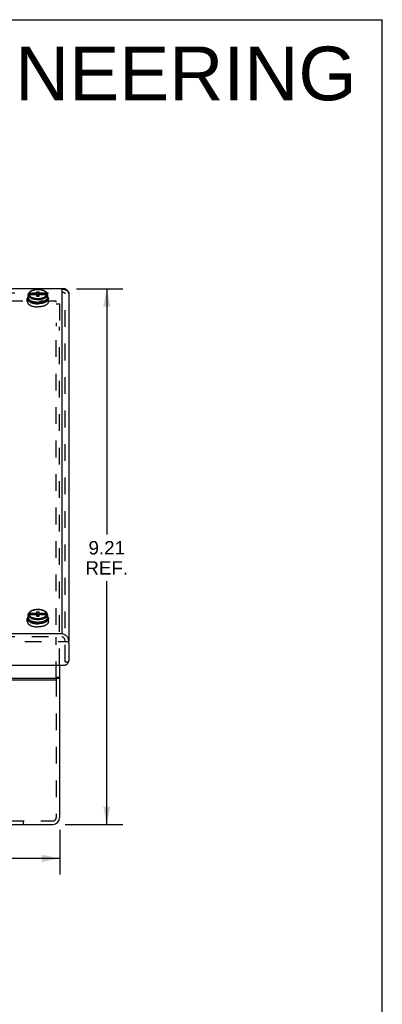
# Model space of a CAD drawing. Header units: inches. Extents: x 0 to 52.3, y 0 to 33.8.
# Tile 11 of 11: x 46.1 to 52.3, y 16.9 to 33.8. Entities that reach past the tile are written whole.
import ezdxf

# ---------------------------------------------------------------- set-up
doc = ezdxf.new("R2010")
doc.units = ezdxf.units.IN
doc.header["$LTSCALE"] = 2.876923
doc.header["$MEASUREMENT"] = 0
doc.linetypes.add('HIDDEN', pattern=[0.2, 0.1, -0.1])
doc.layers.get('0').update_dxf_attribs({"linetype": 'CONTINUOUS'})
for name, color, linetype in [('DEFAULT_2', 8, 'HIDDEN'), ('DIMENSIONS', 7, 'CONTINUOUS'), ('DOOR_ASSEMBLY', 7, 'CONTINUOUS')]:
    doc.layers.add(name, color=color, linetype=linetype)
doc.styles.get("Standard").update_dxf_attribs({"font": 'arial.ttf'})
doc.dimstyles.new('DIMSTYLE_1', dxfattribs={"dimtxt": 0.230769, "dimasz": 0.307692, "dimexe": 0.09, "dimexo": 0.07, "dimgap": 0.0375, "dimtad": 0, "dimtih": 1, "dimtoh": 1, "dimzin": 4, "dimdsep": 46, "dimtxsty": 'Standard', "dimblk": '_FILLED', "dimblk1": '_FILLED', "dimblk2": '_FILLED', "dimcen": 0.09, "dimadec": 3, "dimazin": 1, "dimtfac": 1, "dimtdec": 3, "dimtofl": 0, "dimtmove": 0, "dimatfit": 3, "dimldrblk": '_FILLED', "dimfxl": 0, "dimtolj": 1, "dimtzin": 4, "dimarcsym": 0})

# ---------------------------------------------------------------- blocks, each defined once
blk = doc.blocks.new('_FILLED')
at = {"color": 0, "linetype": 'ByBlock'}
blk.add_solid([(0, 0), (-1, 0.2), (-1, -0.2)], dxfattribs=at)
blk = doc.blocks.new('*D19')
at = {"layer": 'DIMENSIONS', "color": 2, "linetype": 'Continuous'}
for p, q in [((47.05, 29.222), (47.846, 29.222)), ((47.569, 29.222), (47.569, 25)), ((47.569, 20.014), (47.569, 24.193)), ((46.854, 20.014), (47.846, 20.014))]:
    blk.add_line(p, q, dxfattribs=at)
at = {"layer": 'DIMENSIONS', "color": 2, "linetype": 'Continuous', "xscale": 0.3076923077, "yscale": 0.3076923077, "zscale": 0.3076923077}
for p, rotation in [((47.569, 29.222), 90), ((47.569, 20.014), 270)]:
    blk.add_blockref('_FILLED', p, dxfattribs=dict(at, rotation=rotation))
at = {"layer": 'DIMENSIONS', "color": 2, "linetype": 'Continuous', "insert": (47.569, 24.885), "char_height": 0.2308, "width": 0.73263, "attachment_point": 2, "line_spacing_factor": 0.9}
blk.add_mtext('9.21\\PREF.', dxfattribs=at)
blk = doc.blocks.new('*D22')
at = {"layer": 'DIMENSIONS', "color": 2, "linetype": 'Continuous'}
for p, q in [((38.259, 19.919), (38.259, 19.154)), ((46.759, 19.919), (46.759, 19.154)), ((38.259, 19.431), (41.508, 19.431)), ((46.759, 19.431), (43.509, 19.431))]:
    blk.add_line(p, q, dxfattribs=at)
at = {"layer": 'DIMENSIONS', "color": 2, "linetype": 'Continuous', "xscale": 0.3076923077, "yscale": 0.3076923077, "zscale": 0.3076923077, "rotation": 180}
blk.add_blockref('_FILLED', (38.259, 19.431), dxfattribs=at)
at = {"layer": 'DIMENSIONS', "color": 2, "linetype": 'Continuous', "xscale": 0.3076923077, "yscale": 0.3076923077, "zscale": 0.3076923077}
blk.add_blockref('_FILLED', (46.759, 19.431), dxfattribs=at)
at = {"layer": 'DIMENSIONS', "color": 2, "linetype": 'Continuous', "insert": (42.509, 19.546), "char_height": 0.2308, "width": 1.77066, "attachment_point": 2, "line_spacing_factor": 0.9}
blk.add_mtext('8.50 WIDTH', dxfattribs=at)

msp = doc.modelspace()

# ---------------------------------------------------------------- linework, layer by layer
at = {"color": 7, "linetype": 'Continuous'}
for p, q in [((0, 33.8462), (52.3077, 33.8462)), ((52.3077, 0), (52.3077, 33.8462)), ((46.7588, 22.5373), (46.6988, 22.5373)), ((46.7588, 22.5223), (46.6988, 22.5223))]:
    msp.add_line(p, q, dxfattribs=at)
at = {"color": 3, "linetype": 'Continuous'}
for p, q in [((46.7588, 22.7492), (46.7588, 20.1342)), ((38.3188, 22.5285), (46.6988, 22.5285)), ((46.6988, 22.5285), (46.6988, 22.4985)), ((38.3188, 22.4985), (46.6988, 22.4985)), ((38.3788, 20.0142), (46.6388, 20.0142))]:
    msp.add_line(p, q, dxfattribs=at)
msp.add_arc((46.6388, 20.1342), 0.12, 270, 360, dxfattribs=at)
at = {"layer": 'DEFAULT_2', "color": 8, "linetype": 'HIDDEN'}
for p, q in [((46.6988, 29.0094), (38.3188, 29.0094)), ((46.6988, 28.9933), (46.6988, 29.0094)), ((46.6988, 28.9618), (46.7588, 28.9618)), ((46.7588, 28.9618), (46.7588, 28.5769)), ((46.6988, 28.6351), (46.6988, 28.5769)), ((46.6988, 23.4464), (46.6988, 28.5694)), ((46.7588, 22.7492), (46.7588, 28.5694)), ((46.6988, 22.5285), (46.6988, 23.2361)), ((46.6988, 22.4985), (46.6988, 20.1342)), ((38.3788, 20.0742), (46.6388, 20.0742)), ((46.1338, 20.0742), (46.1338, 20.0142))]:
    msp.add_line(p, q, dxfattribs=at)
msp.add_arc((46.6388, 20.1342), 0.06, 270, 360, dxfattribs=at)
at = {"layer": 'DOOR_ASSEMBLY', "color": 3, "linetype": 'Continuous'}
for p, q in [((46.835, 29.2215), (38.1825, 29.2215)), ((46.795, 29.2054), (46.795, 23.2942)), ((46.915, 29.1315), (46.915, 23.1603)), ((38.2225, 23.2942), (46.795, 23.2942)), ((46.915, 23.1303), (46.915, 22.8271)), ((38.1925, 22.7492), (46.825, 22.7492)), ((46.9144, 22.8184), (46.915, 22.8271)), ((46.915, 22.8122), (46.915, 22.8121))]:
    msp.add_line(p, q, dxfattribs=at)
at = {"layer": 'DOOR_ASSEMBLY', "color": 8, "linetype": 'HIDDEN'}
for p, q in [((38.2225, 29.1535), (46.795, 29.1535)), ((46.855, 22.8121), (46.855, 29.1315)), ((38.2225, 23.2422), (46.795, 23.2422)), ((38.1025, 23.1603), (46.915, 23.1603)), ((46.855, 22.8121), (46.915, 22.8121))]:
    msp.add_line(p, q, dxfattribs=at)
at = {"layer": 'DOOR_ASSEMBLY', "color": 7, "linetype": 'Continuous'}
for p, q in [((46.2176, 29.1098), (46.2176, 29.1254)), ((46.2176, 29.0933), (46.2176, 29.1089)), ((46.3368, 29.1384), (46.2327, 29.1384)), ((46.2327, 29.1219), (46.3368, 29.1219)), ((46.3368, 29.1384), (46.3561, 29.144)), ((46.3561, 29.1163), (46.3368, 29.1219)), ((46.3561, 29.144), (46.3673, 29.1536)), ((46.3673, 29.1066), (46.3561, 29.1163)), ((46.3673, 29.1536), (46.3673, 29.1701)), ((46.3673, 29.1701), (46.4003, 29.1701)), ((46.4003, 29.1701), (46.4003, 29.1536)), ((46.4003, 29.1536), (46.4114, 29.144)), ((46.4114, 29.1163), (46.4003, 29.1066)), ((46.4114, 29.144), (46.4308, 29.1384)), ((46.4308, 29.1219), (46.4114, 29.1163)), ((46.5349, 29.1384), (46.4308, 29.1384)), ((46.4308, 29.1219), (46.5349, 29.1219)), ((46.55, 29.1098), (46.55, 29.1254)), ((46.5506, 29.1057), (46.55, 29.1098)), ((46.55, 29.0933), (46.55, 29.1089)), ((46.915, 29.1615), (46.915, 29.1315)), ((46.2028, 28.9998), (46.2028, 29.0539)), ((46.2168, 29.0712), (46.2168, 29.1016)), ((46.2458, 28.9953), (46.2524, 28.9917)), ((46.3673, 29.0901), (46.3673, 29.1066)), ((46.3673, 29.1066), (46.3694, 29.0901)), ((46.4003, 29.0901), (46.3673, 29.0901)), ((46.4003, 29.1066), (46.3982, 29.0901)), ((46.4003, 29.1066), (46.4003, 29.0901)), ((46.5217, 28.9953), (46.5152, 28.9917)), ((46.5508, 29.1016), (46.5506, 29.1057)), ((46.5508, 29.0712), (46.5506, 29.0673)), ((46.5508, 29.0712), (46.5508, 29.1016)), ((46.5648, 28.9998), (46.5648, 29.0539)), ((46.2028, 23.4998), (46.2028, 23.5539)), ((46.2168, 23.5712), (46.2168, 23.6016)), ((46.2176, 23.6098), (46.2176, 23.6254)), ((46.2176, 23.5933), (46.2176, 23.6089)), ((46.3368, 23.6384), (46.2327, 23.6384)), ((46.2327, 23.6219), (46.3368, 23.6219)), ((46.3368, 23.6384), (46.3561, 23.644)), ((46.3561, 23.6163), (46.3368, 23.6219)), ((46.3561, 23.644), (46.3673, 23.6536)), ((46.3673, 23.6066), (46.3561, 23.6163)), ((46.3673, 23.6701), (46.4003, 23.6701)), ((46.3673, 23.6536), (46.3673, 23.6701)), ((46.3673, 23.5901), (46.3673, 23.6066)), ((46.3673, 23.6066), (46.3694, 23.5901)), ((46.4003, 23.5901), (46.3673, 23.5901)), ((46.4003, 23.6066), (46.3982, 23.5901)), ((46.4003, 23.6701), (46.4003, 23.6536)), ((46.4003, 23.6536), (46.4114, 23.644)), ((46.4114, 23.6163), (46.4003, 23.6066)), ((46.4003, 23.6066), (46.4003, 23.5901)), ((46.4114, 23.644), (46.4308, 23.6384)), ((46.4308, 23.6219), (46.4114, 23.6163)), ((46.5349, 23.6384), (46.4308, 23.6384)), ((46.4308, 23.6219), (46.5349, 23.6219)), ((46.55, 23.6098), (46.55, 23.6254)), ((46.5506, 23.6057), (46.55, 23.6098)), ((46.55, 23.5933), (46.55, 23.6089)), ((46.5508, 23.6016), (46.5506, 23.6057)), ((46.5508, 23.5712), (46.5506, 23.5673)), ((46.5508, 23.5712), (46.5508, 23.6016)), ((46.5648, 23.4998), (46.5648, 23.5539)), ((46.2458, 23.4953), (46.2524, 23.4917)), ((46.5217, 23.4953), (46.5152, 23.4917)), ((46.915, 23.1303), (46.915, 23.1603))]:
    msp.add_line(p, q, dxfattribs=at)
for points in [[(46.2176, 29.1098), (46.217, 29.1057), (46.2168, 29.1016)], [(46.2178, 29.1276), (46.2177, 29.1267), (46.2176, 29.1254)], [(46.2176, 29.1089), (46.2177, 29.1102), (46.2179, 29.1114), (46.2182, 29.1127), (46.2187, 29.1139), (46.2194, 29.115), (46.2201, 29.1161), (46.221, 29.1171), (46.222, 29.1181), (46.2231, 29.1189), (46.2243, 29.1197), (46.2256, 29.1204), (46.2269, 29.1209), (46.2283, 29.1213), (46.2297, 29.1216), (46.2312, 29.1218), (46.2327, 29.1219)], [(46.2764, 29.0532), (46.2711, 29.0555), (46.266, 29.0579), (46.2611, 29.0605), (46.2564, 29.0631), (46.252, 29.0659), (46.2478, 29.0687), (46.2438, 29.0716), (46.2401, 29.0746), (46.2366, 29.0777), (46.2334, 29.0808), (46.2305, 29.084), (46.2279, 29.0872), (46.2255, 29.0906), (46.2233, 29.094), (46.2214, 29.0976), (46.2198, 29.1013), (46.2185, 29.1051), (46.2176, 29.1089)], [(46.5497, 29.1276), (46.5488, 29.1314), (46.5463, 29.1386), (46.5428, 29.1457), (46.5382, 29.1527), (46.5326, 29.1594), (46.5258, 29.166), (46.5181, 29.1722), (46.5095, 29.1779), (46.5, 29.1833), (46.4899, 29.1881), (46.4791, 29.1924), (46.4678, 29.1962), (46.456, 29.1995), (46.4439, 29.2023), (46.4313, 29.2045), (46.4185, 29.2062), (46.4055, 29.2074), (46.3924, 29.208), (46.3793, 29.2081), (46.3661, 29.2077), (46.3531, 29.2067), (46.3403, 29.2051), (46.3277, 29.2031), (46.3154, 29.2005), (46.3036, 29.1974), (46.2921, 29.1937), (46.2813, 29.1896), (46.271, 29.185), (46.2614, 29.1799), (46.2525, 29.1743), (46.2446, 29.1684), (46.2376, 29.1621), (46.2316, 29.1555), (46.2266, 29.1487), (46.2226, 29.1417), (46.2197, 29.1346), (46.2178, 29.1276)], [(46.2327, 29.1384), (46.2312, 29.1383), (46.2297, 29.1381), (46.2283, 29.1378), (46.2269, 29.1374), (46.2256, 29.1369), (46.2243, 29.1362), (46.2231, 29.1355), (46.222, 29.1346), (46.221, 29.1336), (46.2201, 29.1326), (46.2194, 29.1315), (46.2187, 29.1304), (46.2182, 29.1292), (46.2179, 29.1279), (46.2178, 29.1276)], [(46.5349, 29.1384), (46.533, 29.1445), (46.5302, 29.1505), (46.5264, 29.1564), (46.5217, 29.1621), (46.5161, 29.1676), (46.5096, 29.1728), (46.5022, 29.1778), (46.4941, 29.1824), (46.4853, 29.1867), (46.4757, 29.1906), (46.4656, 29.1942), (46.455, 29.1973), (46.4438, 29.2), (46.4323, 29.2022), (46.4204, 29.2039), (46.4084, 29.2051), (46.3961, 29.2059), (46.3838, 29.2061), (46.3714, 29.2059), (46.3592, 29.2051), (46.3471, 29.2039), (46.3352, 29.2022), (46.3237, 29.2), (46.3126, 29.1973), (46.3019, 29.1942), (46.2918, 29.1906), (46.2823, 29.1867), (46.2734, 29.1824), (46.2653, 29.1778), (46.258, 29.1728), (46.2515, 29.1676), (46.2458, 29.1621), (46.2411, 29.1564), (46.2373, 29.1505), (46.2345, 29.1445), (46.2327, 29.1384)], [(46.2327, 29.1219), (46.2345, 29.1158), (46.2373, 29.1098), (46.2411, 29.1039), (46.2458, 29.0982), (46.2515, 29.0927), (46.258, 29.0875), (46.2653, 29.0825), (46.2734, 29.0779), (46.2823, 29.0736), (46.2918, 29.0696), (46.3019, 29.0661), (46.3126, 29.063), (46.3237, 29.0603), (46.3352, 29.0581), (46.3471, 29.0564), (46.3592, 29.0551), (46.3714, 29.0544), (46.3838, 29.0541), (46.3961, 29.0544), (46.4084, 29.0551), (46.4204, 29.0564), (46.4323, 29.0581), (46.4438, 29.0603), (46.455, 29.063), (46.4656, 29.0661), (46.4757, 29.0696), (46.4853, 29.0736), (46.4941, 29.0779), (46.5022, 29.0825), (46.5096, 29.0875), (46.5161, 29.0927), (46.5217, 29.0982), (46.5264, 29.1039), (46.5302, 29.1098), (46.533, 29.1158), (46.5349, 29.1219)], [(46.3462, 29.1192), (46.344, 29.1236), (46.3416, 29.1284), (46.3392, 29.1333), (46.3368, 29.1384)], [(46.3561, 29.144), (46.3598, 29.1215), (46.3617, 29.1115)], [(46.3673, 29.1701), (46.3695, 29.1442), (46.3719, 29.118), (46.3746, 29.0917), (46.3747, 29.0901)], [(46.3673, 29.1536), (46.3695, 29.1299), (46.3719, 29.1062), (46.3737, 29.0901)], [(46.4003, 29.1701), (46.3981, 29.1442), (46.3956, 29.118), (46.393, 29.0917), (46.3928, 29.0901)], [(46.4003, 29.1536), (46.3981, 29.1299), (46.3956, 29.1062), (46.3938, 29.0901)], [(46.4114, 29.144), (46.4077, 29.1215), (46.4059, 29.1115)], [(46.4308, 29.1384), (46.4284, 29.1333), (46.426, 29.1284), (46.4236, 29.1236), (46.4213, 29.1192)], [(46.55, 29.1089), (46.549, 29.1051), (46.5477, 29.1013), (46.5461, 29.0976), (46.5443, 29.094), (46.5421, 29.0906), (46.5397, 29.0872), (46.537, 29.084), (46.5341, 29.0808), (46.5309, 29.0777), (46.5275, 29.0746), (46.5237, 29.0716), (46.5198, 29.0687), (46.5155, 29.0658), (46.5111, 29.0631), (46.5064, 29.0605), (46.5015, 29.0579), (46.4964, 29.0555)], [(46.5497, 29.1276), (46.5497, 29.1279), (46.5493, 29.1292), (46.5488, 29.1304), (46.5482, 29.1315), (46.5474, 29.1326), (46.5465, 29.1336), (46.5455, 29.1346), (46.5444, 29.1354), (46.5432, 29.1362), (46.542, 29.1369), (46.5406, 29.1374), (46.5392, 29.1378), (46.5378, 29.1381), (46.5364, 29.1383), (46.5349, 29.1384)], [(46.5349, 29.1219), (46.5364, 29.1218), (46.5378, 29.1216), (46.5392, 29.1213), (46.5406, 29.1209), (46.542, 29.1204), (46.5432, 29.1197), (46.5444, 29.119), (46.5455, 29.1181), (46.5465, 29.1171), (46.5474, 29.1161), (46.5482, 29.115), (46.5488, 29.1139), (46.5493, 29.1127), (46.5497, 29.1114), (46.5499, 29.1102), (46.55, 29.1089)], [(46.55, 29.1254), (46.5499, 29.1267), (46.5497, 29.1276)], [(46.2168, 29.0888), (46.2156, 29.0874), (46.2122, 29.0828), (46.2094, 29.0781), (46.207, 29.0734), (46.2052, 29.0686), (46.2038, 29.0637), (46.203, 29.0588), (46.2028, 29.0539)], [(46.2028, 29.0539), (46.203, 29.049), (46.2038, 29.0441), (46.2052, 29.0393), (46.207, 29.0345), (46.2094, 29.0297), (46.2122, 29.025), (46.2156, 29.0204), (46.2195, 29.0159), (46.2239, 29.0115), (46.2287, 29.0073), (46.234, 29.0031), (46.2397, 28.9992), (46.2458, 28.9953)], [(46.2028, 28.9998), (46.203, 28.9949), (46.2038, 28.99), (46.2052, 28.9852), (46.207, 28.9803), (46.2094, 28.9756), (46.2122, 28.9709), (46.2156, 28.9663), (46.2195, 28.9618), (46.2239, 28.9574), (46.2287, 28.9531), (46.234, 28.949), (46.2397, 28.945), (46.2458, 28.9412)], [(46.2168, 29.1016), (46.217, 29.0974), (46.2176, 29.0933)], [(46.2168, 29.0712), (46.2172, 29.0643), (46.2186, 29.0573), (46.221, 29.0503), (46.2244, 29.0433), (46.2288, 29.0364), (46.2343, 29.0297), (46.2408, 29.0232), (46.2483, 29.0171), (46.2567, 29.0113), (46.2658, 29.006), (46.2756, 29.0012), (46.2861, 28.9969), (46.2971, 28.993), (46.3086, 28.9896), (46.3205, 28.9868), (46.3327, 28.9844), (46.3452, 28.9826), (46.358, 28.9813), (46.3708, 28.9805), (46.3838, 28.9802)], [(46.3838, 28.9877), (46.3756, 28.9878), (46.3677, 28.9881), (46.3601, 28.9886), (46.3526, 28.9892), (46.3454, 28.99), (46.3383, 28.9909), (46.3315, 28.992), (46.3248, 28.9931), (46.3182, 28.9945), (46.3118, 28.9959), (46.3055, 28.9975), (46.2993, 28.9992), (46.2932, 29.0011), (46.2874, 29.0031), (46.2817, 29.0052), (46.2762, 29.0074), (46.2708, 29.0097), (46.2657, 29.0122), (46.2608, 29.0147), (46.2562, 29.0174), (46.2517, 29.0201), (46.2475, 29.023), (46.2435, 29.0259), (46.2398, 29.0289), (46.2364, 29.032), (46.2332, 29.0352), (46.2303, 29.0383), (46.2276, 29.0416), (46.2252, 29.045), (46.2231, 29.0485), (46.2212, 29.0521), (46.2196, 29.0558), (46.2184, 29.0596), (46.2175, 29.0635), (46.217, 29.0673), (46.2168, 29.0712)], [(46.2458, 28.9412), (46.2524, 28.9376), (46.2593, 28.9341), (46.2666, 28.9308), (46.2742, 28.9278), (46.2822, 28.9249), (46.2905, 28.9223), (46.299, 28.9198), (46.3078, 28.9177), (46.3168, 28.9157), (46.326, 28.914), (46.3353, 28.9126), (46.3449, 28.9114), (46.3545, 28.9105), (46.3642, 28.9098), (46.374, 28.9094), (46.3838, 28.9093)], [(46.2524, 28.9917), (46.2593, 28.9882), (46.2666, 28.985), (46.2742, 28.9819), (46.2822, 28.979), (46.2905, 28.9764), (46.299, 28.974), (46.3078, 28.9718), (46.3168, 28.9699), (46.326, 28.9682), (46.3353, 28.9667), (46.3449, 28.9655), (46.3545, 28.9646), (46.3642, 28.964), (46.374, 28.9636), (46.3838, 28.9634)], [(46.3838, 29.0336), (46.3756, 29.0337), (46.3677, 29.034), (46.3601, 29.0345), (46.3527, 29.0351), (46.3454, 29.0359), (46.3384, 29.0368), (46.3316, 29.0378), (46.3249, 29.039), (46.3183, 29.0403), (46.3119, 29.0418), (46.3056, 29.0434), (46.2995, 29.0451), (46.2935, 29.0469), (46.2876, 29.0489), (46.2819, 29.051), (46.2764, 29.0532)], [(46.3838, 28.9802), (46.3968, 28.9805), (46.4097, 28.9813), (46.4224, 28.9826), (46.435, 28.9845), (46.4473, 28.9868), (46.4592, 28.9897), (46.4707, 28.9931), (46.4817, 28.9969), (46.4921, 29.0013), (46.5019, 29.0061), (46.511, 29.0114), (46.5194, 29.0172), (46.5268, 29.0233), (46.5333, 29.0298), (46.5388, 29.0365), (46.5432, 29.0433), (46.5465, 29.0502), (46.5489, 29.0572), (46.5503, 29.0643), (46.5508, 29.0712)], [(46.5506, 29.0673), (46.55, 29.0635), (46.5491, 29.0596), (46.5479, 29.0558), (46.5463, 29.0521), (46.5445, 29.0485), (46.5423, 29.045), (46.5399, 29.0417), (46.5373, 29.0384), (46.5344, 29.0352), (46.5312, 29.032), (46.5278, 29.029), (46.5241, 29.0259), (46.5201, 29.023), (46.5159, 29.0202), (46.5114, 29.0174), (46.5067, 29.0148), (46.5019, 29.0122), (46.4967, 29.0098), (46.4914, 29.0074), (46.4859, 29.0052), (46.4802, 29.0031), (46.4744, 29.0011), (46.4683, 28.9992), (46.4622, 28.9975), (46.4558, 28.9959), (46.4494, 28.9945), (46.4429, 28.9932), (46.4362, 28.992), (46.4293, 28.9909), (46.4222, 28.99), (46.415, 28.9892), (46.4075, 28.9886), (46.3999, 28.9881), (46.3919, 28.9878), (46.3838, 28.9877)], [(46.4964, 29.0555), (46.4911, 29.0532), (46.4856, 29.051), (46.4799, 29.0489), (46.4741, 29.0469), (46.468, 29.0451), (46.4619, 29.0433), (46.4556, 29.0418), (46.4492, 29.0403), (46.4427, 29.039), (46.436, 29.0378), (46.4291, 29.0368), (46.4221, 29.0359), (46.4149, 29.0351), (46.4074, 29.0345), (46.3998, 29.034), (46.3919, 29.0337), (46.3838, 29.0336)], [(46.5152, 28.9917), (46.5082, 28.9882), (46.5009, 28.985), (46.4933, 28.9819), (46.4853, 28.979), (46.4771, 28.9764), (46.4686, 28.974), (46.4598, 28.9718), (46.4508, 28.9699), (46.4416, 28.9682), (46.4322, 28.9667), (46.4227, 28.9655), (46.4131, 28.9646), (46.4033, 28.964), (46.3936, 28.9636), (46.3838, 28.9634)], [(46.5217, 28.9412), (46.5152, 28.9376), (46.5082, 28.9341), (46.5009, 28.9308), (46.4933, 28.9278), (46.4853, 28.9249), (46.4771, 28.9223), (46.4686, 28.9198), (46.4598, 28.9177), (46.4508, 28.9157), (46.4416, 28.914), (46.4322, 28.9126), (46.4227, 28.9114), (46.4131, 28.9105), (46.4033, 28.9098), (46.3936, 28.9094), (46.3838, 28.9093)], [(46.5648, 29.0539), (46.5645, 29.049), (46.5637, 29.0441), (46.5624, 29.0393), (46.5605, 29.0345), (46.5582, 29.0297), (46.5553, 29.025), (46.5519, 29.0204), (46.548, 29.0159), (46.5437, 29.0115), (46.5389, 29.0073), (46.5336, 29.0031), (46.5279, 28.9992), (46.5217, 28.9953)], [(46.5648, 28.9998), (46.5645, 28.9949), (46.5637, 28.99), (46.5624, 28.9852), (46.5605, 28.9803), (46.5582, 28.9756), (46.5553, 28.9709), (46.5519, 28.9663), (46.548, 28.9618), (46.5437, 28.9574), (46.5389, 28.9531), (46.5336, 28.949), (46.5279, 28.945), (46.5217, 28.9412)], [(46.55, 29.0933), (46.5506, 29.0974), (46.5508, 29.1016)], [(46.5508, 29.0888), (46.5519, 29.0874), (46.5553, 29.0828), (46.5582, 29.0781), (46.5605, 29.0734), (46.5624, 29.0686), (46.5637, 29.0637), (46.5645, 29.0588), (46.5648, 29.0539)], [(46.4055, 23.7074), (46.3924, 23.708), (46.3793, 23.7081), (46.3661, 23.7077), (46.3531, 23.7067), (46.3403, 23.7051), (46.3277, 23.7031), (46.3154, 23.7005), (46.3036, 23.6974), (46.2921, 23.6937), (46.2813, 23.6896), (46.271, 23.685), (46.2614, 23.6799), (46.2525, 23.6743), (46.2446, 23.6684), (46.2376, 23.6621), (46.2316, 23.6555), (46.2266, 23.6487), (46.2226, 23.6417), (46.2197, 23.6346), (46.2178, 23.6276)], [(46.4084, 23.7051), (46.3961, 23.7059), (46.3838, 23.7061), (46.3714, 23.7059), (46.3592, 23.7051), (46.3471, 23.7039), (46.3352, 23.7022), (46.3237, 23.7), (46.3126, 23.6973), (46.3019, 23.6942), (46.2918, 23.6906), (46.2823, 23.6867), (46.2734, 23.6824), (46.2653, 23.6778), (46.258, 23.6728), (46.2515, 23.6676), (46.2458, 23.6621), (46.2411, 23.6564), (46.2373, 23.6505), (46.2345, 23.6445), (46.2327, 23.6384)], [(46.4313, 23.7045), (46.4185, 23.7062), (46.4055, 23.7074)], [(46.4323, 23.7022), (46.4204, 23.7039), (46.4084, 23.7051)], [(46.5497, 23.6276), (46.5488, 23.6314), (46.5463, 23.6386), (46.5428, 23.6457), (46.5382, 23.6527), (46.5326, 23.6594), (46.5258, 23.666), (46.5181, 23.6722), (46.5095, 23.6779), (46.5, 23.6833), (46.4899, 23.6881), (46.4791, 23.6924), (46.4678, 23.6962), (46.456, 23.6995), (46.4439, 23.7023), (46.4313, 23.7045)], [(46.5349, 23.6384), (46.533, 23.6445), (46.5302, 23.6505), (46.5264, 23.6564), (46.5217, 23.6621), (46.5161, 23.6676), (46.5096, 23.6728), (46.5022, 23.6778), (46.4941, 23.6824), (46.4853, 23.6867), (46.4757, 23.6906), (46.4656, 23.6942), (46.455, 23.6973), (46.4438, 23.7), (46.4323, 23.7022)], [(46.2168, 23.5888), (46.2156, 23.5874), (46.2122, 23.5828), (46.2094, 23.5781), (46.207, 23.5734), (46.2052, 23.5686), (46.2038, 23.5637), (46.203, 23.5588), (46.2028, 23.5539)], [(46.2028, 23.5539), (46.203, 23.549), (46.2038, 23.5441), (46.2052, 23.5393), (46.207, 23.5345), (46.2094, 23.5297), (46.2122, 23.525), (46.2156, 23.5204), (46.2195, 23.5159), (46.2239, 23.5115), (46.2287, 23.5073), (46.234, 23.5031), (46.2397, 23.4992), (46.2458, 23.4953)], [(46.2176, 23.6098), (46.217, 23.6057), (46.2168, 23.6016)], [(46.2168, 23.6016), (46.217, 23.5974), (46.2176, 23.5933)], [(46.3838, 23.4877), (46.3756, 23.4878), (46.3677, 23.4881), (46.3601, 23.4886), (46.3526, 23.4892), (46.3454, 23.49), (46.3383, 23.4909), (46.3315, 23.492), (46.3248, 23.4931), (46.3182, 23.4945), (46.3118, 23.4959), (46.3055, 23.4975), (46.2993, 23.4992), (46.2932, 23.5011), (46.2874, 23.5031), (46.2817, 23.5052), (46.2762, 23.5074), (46.2708, 23.5097), (46.2657, 23.5122), (46.2608, 23.5147), (46.2562, 23.5174), (46.2517, 23.5201), (46.2475, 23.523), (46.2435, 23.5259), (46.2398, 23.5289), (46.2364, 23.532), (46.2332, 23.5352), (46.2303, 23.5383), (46.2276, 23.5416), (46.2252, 23.545), (46.2231, 23.5485), (46.2212, 23.5521), (46.2196, 23.5558), (46.2184, 23.5596), (46.2175, 23.5635), (46.217, 23.5673), (46.2168, 23.5712)], [(46.2168, 23.5712), (46.2172, 23.5643), (46.2186, 23.5573), (46.221, 23.5503), (46.2244, 23.5433), (46.2288, 23.5364), (46.2343, 23.5297), (46.2408, 23.5232), (46.2483, 23.5171), (46.2567, 23.5113), (46.2658, 23.506), (46.2756, 23.5012), (46.2861, 23.4969), (46.2971, 23.493), (46.3086, 23.4896), (46.3205, 23.4868), (46.3327, 23.4844), (46.3452, 23.4826), (46.358, 23.4813), (46.3708, 23.4805), (46.3838, 23.4802)], [(46.2178, 23.6276), (46.2177, 23.6267), (46.2176, 23.6254)], [(46.2176, 23.6089), (46.2177, 23.6102), (46.2179, 23.6114), (46.2182, 23.6127), (46.2187, 23.6139), (46.2194, 23.615), (46.2201, 23.6161), (46.221, 23.6171), (46.222, 23.6181), (46.2231, 23.6189), (46.2243, 23.6197), (46.2256, 23.6204), (46.2269, 23.6209), (46.2283, 23.6213), (46.2297, 23.6216), (46.2312, 23.6218), (46.2327, 23.6219)], [(46.2764, 23.5532), (46.2711, 23.5555), (46.266, 23.5579), (46.2611, 23.5605), (46.2564, 23.5631), (46.252, 23.5659), (46.2478, 23.5687), (46.2438, 23.5716), (46.2401, 23.5746), (46.2366, 23.5777), (46.2334, 23.5808), (46.2305, 23.584), (46.2279, 23.5872), (46.2255, 23.5906), (46.2233, 23.594), (46.2214, 23.5976), (46.2198, 23.6013), (46.2185, 23.6051), (46.2176, 23.6089)], [(46.2327, 23.6384), (46.2312, 23.6383), (46.2297, 23.6381), (46.2283, 23.6378), (46.2269, 23.6374), (46.2256, 23.6369), (46.2243, 23.6362), (46.2231, 23.6355), (46.222, 23.6346), (46.221, 23.6336), (46.2201, 23.6326), (46.2194, 23.6315), (46.2187, 23.6304), (46.2182, 23.6292), (46.2179, 23.6279), (46.2178, 23.6276)], [(46.2327, 23.6219), (46.2345, 23.6158), (46.2373, 23.6098), (46.2411, 23.6039), (46.2458, 23.5982), (46.2515, 23.5927), (46.258, 23.5875), (46.2653, 23.5825), (46.2734, 23.5779), (46.2823, 23.5736), (46.2918, 23.5696), (46.3019, 23.5661), (46.3126, 23.563), (46.3237, 23.5603), (46.3352, 23.5581), (46.3471, 23.5564), (46.3592, 23.5551), (46.3714, 23.5544), (46.3838, 23.5541), (46.3961, 23.5544), (46.4084, 23.5551), (46.4204, 23.5564), (46.4323, 23.5581), (46.4438, 23.5603), (46.455, 23.563), (46.4656, 23.5661), (46.4757, 23.5696), (46.4853, 23.5736), (46.4941, 23.5779), (46.5022, 23.5825), (46.5096, 23.5875), (46.5161, 23.5927), (46.5217, 23.5982), (46.5264, 23.6039), (46.5302, 23.6098), (46.533, 23.6158), (46.5349, 23.6219)], [(46.3838, 23.5336), (46.3756, 23.5337), (46.3677, 23.534), (46.3601, 23.5345), (46.3527, 23.5351), (46.3454, 23.5359), (46.3384, 23.5368), (46.3316, 23.5378), (46.3249, 23.539), (46.3183, 23.5403), (46.3119, 23.5418), (46.3056, 23.5434), (46.2995, 23.5451), (46.2935, 23.5469), (46.2876, 23.5489), (46.2819, 23.551), (46.2764, 23.5532)], [(46.3462, 23.6192), (46.344, 23.6236), (46.3416, 23.6284), (46.3392, 23.6333), (46.3368, 23.6384)], [(46.3561, 23.644), (46.3598, 23.6215), (46.3617, 23.6115)], [(46.3673, 23.6701), (46.3695, 23.6442), (46.3719, 23.618), (46.3746, 23.5917), (46.3747, 23.5901)], [(46.3673, 23.6536), (46.3695, 23.6299), (46.3719, 23.6062), (46.3737, 23.5901)], [(46.3838, 23.4802), (46.3968, 23.4805), (46.4097, 23.4813), (46.4224, 23.4826), (46.435, 23.4845), (46.4473, 23.4868), (46.4592, 23.4897), (46.4707, 23.4931), (46.4817, 23.4969), (46.4921, 23.5013), (46.5019, 23.5061), (46.511, 23.5114), (46.5194, 23.5172), (46.5268, 23.5233), (46.5333, 23.5298), (46.5388, 23.5365), (46.5432, 23.5433), (46.5465, 23.5502), (46.5489, 23.5572), (46.5503, 23.5643), (46.5508, 23.5712)], [(46.5506, 23.5673), (46.55, 23.5635), (46.5491, 23.5596), (46.5479, 23.5558), (46.5463, 23.5521), (46.5445, 23.5485), (46.5423, 23.545), (46.5399, 23.5417), (46.5373, 23.5384), (46.5344, 23.5352), (46.5312, 23.532), (46.5278, 23.529), (46.5241, 23.5259), (46.5201, 23.523), (46.5159, 23.5202), (46.5114, 23.5174), (46.5067, 23.5148), (46.5019, 23.5122), (46.4967, 23.5098), (46.4914, 23.5074), (46.4859, 23.5052), (46.4802, 23.5031), (46.4744, 23.5011), (46.4683, 23.4992), (46.4622, 23.4975), (46.4558, 23.4959), (46.4494, 23.4945), (46.4429, 23.4932), (46.4362, 23.492), (46.4293, 23.4909), (46.4222, 23.49), (46.415, 23.4892), (46.4075, 23.4886), (46.3999, 23.4881), (46.3919, 23.4878), (46.3838, 23.4877)], [(46.4964, 23.5555), (46.4911, 23.5532), (46.4856, 23.551), (46.4799, 23.5489), (46.4741, 23.5469), (46.468, 23.5451), (46.4619, 23.5433), (46.4556, 23.5418), (46.4492, 23.5403), (46.4427, 23.539), (46.436, 23.5378), (46.4291, 23.5368), (46.4221, 23.5359), (46.4149, 23.5351), (46.4074, 23.5345), (46.3998, 23.534), (46.3919, 23.5337), (46.3838, 23.5336)], [(46.4003, 23.6701), (46.3981, 23.6442), (46.3956, 23.618), (46.393, 23.5917), (46.3928, 23.5901)], [(46.4003, 23.6536), (46.3981, 23.6299), (46.3956, 23.6062), (46.3938, 23.5901)], [(46.4114, 23.644), (46.4077, 23.6215), (46.4059, 23.6115)], [(46.4308, 23.6384), (46.4284, 23.6333), (46.426, 23.6284), (46.4236, 23.6236), (46.4213, 23.6192)], [(46.55, 23.6089), (46.549, 23.6051), (46.5477, 23.6013), (46.5461, 23.5976), (46.5443, 23.594), (46.5421, 23.5906), (46.5397, 23.5872), (46.537, 23.584), (46.5341, 23.5808), (46.5309, 23.5777), (46.5275, 23.5746), (46.5237, 23.5716), (46.5198, 23.5687), (46.5155, 23.5658), (46.5111, 23.5631), (46.5064, 23.5605), (46.5015, 23.5579), (46.4964, 23.5555)], [(46.5605, 23.5345), (46.5582, 23.5297), (46.5553, 23.525), (46.5519, 23.5204), (46.548, 23.5159), (46.5437, 23.5115), (46.5389, 23.5073), (46.5336, 23.5031), (46.5279, 23.4992), (46.5217, 23.4953)], [(46.5497, 23.6276), (46.5497, 23.6279), (46.5493, 23.6292), (46.5488, 23.6304), (46.5482, 23.6315), (46.5474, 23.6326), (46.5465, 23.6336), (46.5455, 23.6346), (46.5444, 23.6354), (46.5432, 23.6362), (46.542, 23.6369), (46.5406, 23.6374), (46.5392, 23.6378), (46.5378, 23.6381), (46.5364, 23.6383), (46.5349, 23.6384)], [(46.5349, 23.6219), (46.5364, 23.6218), (46.5378, 23.6216), (46.5392, 23.6213), (46.5406, 23.6209), (46.542, 23.6204), (46.5432, 23.6197), (46.5444, 23.619), (46.5455, 23.6181), (46.5465, 23.6171), (46.5474, 23.6161), (46.5482, 23.615), (46.5488, 23.6139), (46.5493, 23.6127), (46.5497, 23.6114), (46.5499, 23.6102), (46.55, 23.6089)], [(46.55, 23.6254), (46.5499, 23.6267), (46.5497, 23.6276)], [(46.55, 23.5933), (46.5506, 23.5974), (46.5508, 23.6016)], [(46.5508, 23.5888), (46.5519, 23.5874), (46.5553, 23.5828), (46.5582, 23.5781), (46.5605, 23.5734), (46.5624, 23.5686), (46.5637, 23.5637), (46.5645, 23.5588), (46.5648, 23.5539)], [(46.5648, 23.5539), (46.5645, 23.549), (46.5637, 23.5441), (46.5624, 23.5393), (46.5605, 23.5345)], [(46.2028, 23.4998), (46.203, 23.4949), (46.2038, 23.49), (46.2052, 23.4852), (46.207, 23.4803), (46.2094, 23.4756), (46.2122, 23.4709), (46.2156, 23.4663), (46.2195, 23.4618), (46.2239, 23.4574), (46.2287, 23.4531), (46.234, 23.449), (46.2397, 23.445), (46.2458, 23.4412)], [(46.2458, 23.4412), (46.2524, 23.4376), (46.2593, 23.4341), (46.2666, 23.4308), (46.2742, 23.4278), (46.2822, 23.4249), (46.2905, 23.4223), (46.299, 23.4198), (46.3078, 23.4177), (46.3168, 23.4157), (46.326, 23.414), (46.3353, 23.4126), (46.3449, 23.4114), (46.3545, 23.4105), (46.3642, 23.4098), (46.374, 23.4094), (46.3838, 23.4093)], [(46.2524, 23.4917), (46.2593, 23.4882), (46.2666, 23.485), (46.2742, 23.4819), (46.2822, 23.479), (46.2905, 23.4764), (46.299, 23.474), (46.3078, 23.4718), (46.3168, 23.4699), (46.326, 23.4682), (46.3353, 23.4667), (46.3449, 23.4655), (46.3545, 23.4646), (46.3642, 23.464), (46.374, 23.4636), (46.3838, 23.4634)], [(46.5152, 23.4917), (46.5082, 23.4882), (46.5009, 23.485), (46.4933, 23.4819), (46.4853, 23.479), (46.4771, 23.4764), (46.4686, 23.474), (46.4598, 23.4718), (46.4508, 23.4699), (46.4416, 23.4682), (46.4322, 23.4667), (46.4227, 23.4655), (46.4131, 23.4646), (46.4033, 23.464), (46.3936, 23.4636), (46.3838, 23.4634)], [(46.5217, 23.4412), (46.5152, 23.4376), (46.5082, 23.4341), (46.5009, 23.4308), (46.4933, 23.4278), (46.4853, 23.4249), (46.4771, 23.4223), (46.4686, 23.4198), (46.4598, 23.4177), (46.4508, 23.4157), (46.4416, 23.414), (46.4322, 23.4126), (46.4227, 23.4114), (46.4131, 23.4105), (46.4033, 23.4098), (46.3936, 23.4094), (46.3838, 23.4093)], [(46.5648, 23.4998), (46.5645, 23.4949), (46.5637, 23.49), (46.5624, 23.4852), (46.5605, 23.4803), (46.5582, 23.4756), (46.5553, 23.4709), (46.5519, 23.4663), (46.548, 23.4618), (46.5437, 23.4574), (46.5389, 23.4531), (46.5336, 23.449), (46.5279, 23.445), (46.5217, 23.4412)]]:
    msp.add_lwpolyline(points, dxfattribs=at)
at = {"layer": 'DOOR_ASSEMBLY', "color": 3, "linetype": 'Continuous'}
for points in [[(46.835, 29.2215), (46.8293, 29.2212), (46.8207, 29.2194), (46.8122, 29.2162), (46.8036, 29.2115), (46.795, 29.2054)], [(46.9031, 29.1681), (46.8966, 29.1761), (46.8889, 29.1834), (46.8799, 29.19), (46.8698, 29.1956), (46.8589, 29.2002), (46.8471, 29.2037), (46.8347, 29.206), (46.8217, 29.2071), (46.8084, 29.2069), (46.795, 29.2054)], [(46.915, 29.1615), (46.9065, 29.1728), (46.8979, 29.1831), (46.8893, 29.1925), (46.8807, 29.2007), (46.8722, 29.2076), (46.8636, 29.2132), (46.855, 29.2174), (46.8465, 29.2202), (46.8379, 29.2214), (46.835, 29.2215)], [(46.912, 29.1503), (46.9083, 29.1594), (46.9031, 29.1681)], [(46.915, 29.1315), (46.9143, 29.141), (46.912, 29.1503)], [(46.915, 23.1603), (46.9143, 23.174), (46.912, 23.1876), (46.9083, 23.201), (46.9031, 23.214), (46.8966, 23.2263), (46.8889, 23.2379), (46.8799, 23.2487), (46.8698, 23.2587), (46.8589, 23.2675), (46.8471, 23.2753), (46.8347, 23.2819), (46.8217, 23.2873), (46.8084, 23.2914), (46.795, 23.2942)], [(46.825, 22.7492), (46.8352, 22.7497), (46.845, 22.7512), (46.8547, 22.7536), (46.8641, 22.7569), (46.8729, 22.7612), (46.8811, 22.7662), (46.8887, 22.772), (46.8954, 22.7785), (46.9012, 22.7857), (46.9061, 22.7933), (46.91, 22.8014), (46.9128, 22.8098), (46.9144, 22.8184)]]:
    msp.add_lwpolyline(points, dxfattribs=at)
at = {"layer": 'DOOR_ASSEMBLY', "color": 8, "linetype": 'HIDDEN'}
for points in [[(46.855, 29.1315), (46.8545, 29.1358), (46.853, 29.14), (46.8505, 29.1439), (46.847, 29.1475), (46.8426, 29.1506), (46.8374, 29.1532), (46.8315, 29.1552), (46.825, 29.1565), (46.818, 29.157), (46.8106, 29.1567), (46.8029, 29.1555), (46.795, 29.1535)], [(46.855, 23.1603), (46.8545, 23.1695), (46.853, 23.1787), (46.8505, 23.1876), (46.847, 23.1962), (46.8426, 23.2044), (46.8374, 23.212), (46.8315, 23.219), (46.825, 23.2253), (46.818, 23.2308), (46.8106, 23.2354), (46.8029, 23.2393), (46.795, 23.2422)]]:
    msp.add_lwpolyline(points, dxfattribs=at)

# ---------------------------------------------------------------- texts
at = {"layer": 'DIMENSIONS', "color": 2, "linetype": 'Continuous', "insert": (40.1895, 33.3838), "char_height": 0.923077, "width": 23.313697, "attachment_point": 2, "line_spacing_factor": 0.9}
msp.add_mtext('SAGINAW CONTROL & ENGINEERING\\PSCE-12SPBA', dxfattribs=at)

# ---------------------------------------------------------------- dimensions: what is measured, and where the dimension line sits
at = {"layer": 'DIMENSIONS', "color": 2, "linetype": 'Continuous'}
for base, p1, p2, angle, text, picture, middle in [((47.5693, 20.0142), (46.9804, 29.2215), (46.7842, 20.0142), 270, '<>\\PREF.', '*D19', (47.5693, 24.5966)), ((38.2588, 19.4308), (46.7588, 19.9889), (38.2588, 19.9889), 180, '<> WIDTH', '*D22', (42.5088, 19.4308))]:
    dim = msp.add_linear_dim(base=base, p1=p1, p2=p2, angle=angle, text=text, dimstyle='DIMSTYLE_1', dxfattribs=at)
    dim.commit()
    dim.dimension.update_dxf_attribs({"geometry": picture, "text_midpoint": middle, "dimtype": 160})

doc.saveas('drawing.dxf')
